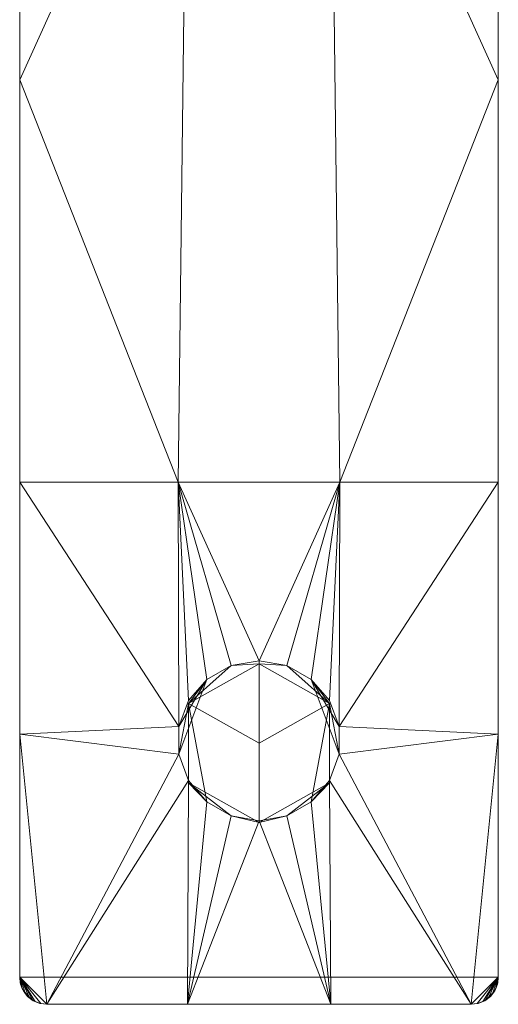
# Model space of a CAD drawing. Header units: millimetres. Extents: x -15489 to 15034, y -13406 to 13375.
# Tile 5 of 10: x -510 to -466, y -2931 to -2841. Entities that reach past the tile are written whole.
import ezdxf

# ---------------------------------------------------------------- set-up
doc = ezdxf.new("R2010")
doc.units = ezdxf.units.MM
doc.layers.add('P-SANR-FIXT', color=6, linetype='Continuous', lineweight=9)

# ---------------------------------------------------------------- blocks, each defined once
blk = doc.blocks.new('FFAS1303-101GL0BT0_REVIT - Acacia E 8 inch basin mixer-363493-_3D_')
at = {"layer": 'P-SANR-FIXT'}
mesh = blk.add_polyface(dxfattribs=at)
corners = [(-22, -138.5, 117), (-21.915, -139.147, 117), (-21.665, -139.75, 117), (-21.268, -140.268, 117), (-20.75, -140.665, 117), (-20.147, -140.915, 117), (-19.5, -141, 117), (19.5, -141, 117), (20.147, -140.915, 117), (20.75, -140.665, 117), (21.268, -140.268, 117), (21.665, -139.75, 117), (21.915, -139.147, 117), (22, -138.5, 117), (22, 19.5, 117), (21.915, 20.147, 117), (21.665, 20.75, 117), (21.268, 21.268, 117), (20.75, 21.665, 117), (20.147, 21.915, 117), (19.5, 22, 117), (-19.5, 22, 117), (-20.147, 21.915, 117), (-20.75, 21.665, 117), (-21.268, 21.268, 117), (-21.665, 20.75, 117), (-21.915, 20.147, 117), (-22, 19.5, 117)]
mesh.append_faces([[corners[k] for k in face] for face in [(4, 2, 3)]], dxfattribs={"vtx0": -1})
mesh.append_faces([[corners[k] for k in face] for face in [(6, 0, 4, 5)]], dxfattribs={"vtx0": -1, "vtx1": -1})
mesh.append_faces([[corners[k] for k in face] for face in [(14, 17, 20, 21)]], dxfattribs={"vtx0": -1, "vtx1": -1, "vtx3": -1})
mesh.append_faces([[corners[k] for k in face] for face in [(14, 27, 0, 13)]], dxfattribs={"vtx0": -1, "vtx2": -1})
mesh.append_faces([[corners[k] for k in face] for face in [(0, 6, 7, 13)]], dxfattribs={"vtx0": -1, "vtx2": -1, "vtx3": -1})
mesh.append_faces([[corners[k] for k in face] for face in [(4, 0, 1, 2)]], dxfattribs={"vtx0": -1, "vtx3": -1})
mesh.append_faces([[corners[k] for k in face] for face in [(10, 11, 9)]], dxfattribs={"vtx1": -1})
mesh.append_faces([[corners[k] for k in face] for face in [(8, 9, 13, 7)]], dxfattribs={"vtx1": -1, "vtx2": -1})
mesh.append_faces([[corners[k] for k in face] for face in [(21, 22, 27, 14)]], dxfattribs={"vtx1": -1, "vtx2": -1, "vtx3": -1})
mesh.append_faces([[corners[k] for k in face] for face in [(18, 19, 20, 17), (15, 16, 17, 14)]], dxfattribs={"vtx2": -1})
mesh.append_faces([[corners[k] for k in face] for face in [(25, 26, 27, 22), (11, 12, 13, 9)]], dxfattribs={"vtx2": -1, "vtx3": -1})
mesh.append_faces([[corners[k] for k in face] for face in [(22, 23, 24, 25)]], dxfattribs={"vtx3": -1})
mesh = blk.add_polyface(dxfattribs=at)
corners = [(-22, -138.5, 109.914), (-22, -138.5, 117), (-22, 19.5, 117), (-22, 19.5), (-22, -19.5), (-22, -19.5, 100.97), (-22, -93, 100.97), (-22, -116.185, 103.227)]
mesh.append_faces([[corners[k] for k in face] for face in [(0, 1, 7)]], dxfattribs={"vtx1": -1})
mesh.append_faces([[corners[k] for k in face] for face in [(5, 6, 2)]], dxfattribs={"vtx1": -1, "vtx2": -1})
mesh.append_faces([[corners[k] for k in face] for face in [(6, 7, 1, 2)]], dxfattribs={"vtx1": -1, "vtx3": -1})
mesh.append_faces([[corners[k] for k in face] for face in [(3, 4, 5, 2)]], dxfattribs={"vtx2": -1})
mesh = blk.add_polyface(dxfattribs=at)
corners = [(22, -138.5, 117), (22, -138.5, 109.914), (22, -116.185, 103.227), (22, -93, 100.97), (22, -19.5, 100.97), (22, -19.5), (22, 19.5), (22, 19.5, 117)]
mesh.append_faces([[corners[k] for k in face] for face in [(7, 0, 3, 4)]], dxfattribs={"vtx1": -1, "vtx3": -1})
mesh.append_faces([[corners[k] for k in face] for face in [(0, 1, 2, 3), (4, 5, 6, 7)]], dxfattribs={"vtx3": -1})
mesh = blk.add_polyface(dxfattribs=at)
corners = [(22, -93, 100.97), (7.446, -93, 97.82), (-7.446, -93, 97.82), (-22, -93, 100.97), (-22, -19.5, 100.97), (-21.934, -20.069, 100.948), (-21.742, -20.605, 100.885), (-21.438, -21.08, 100.786), (-21.038, -21.471, 100.659), (-20.567, -21.761, 100.512), (-20.046, -21.94, 100.355), (-19.5, -22, 100.194), (-6.577, -22, 97.733), (6.577, -22, 97.733), (19.5, -22, 100.194), (20.046, -21.94, 100.355), (20.567, -21.761, 100.512), (21.038, -21.471, 100.659), (21.438, -21.08, 100.786), (21.742, -20.605, 100.885), (21.934, -20.069, 100.948), (22, -19.5, 100.97), (-22, -56.017, 100.97), (22, -56.017, 100.97), (-22, -37.759, 100.97), (22, -37.759, 100.97), (-22, -28.629, 100.97), (22, -28.629, 100.97), (-22, -24.065, 100.97), (22, -24.065, 100.97), (-22, -21.782, 100.97), (22, -21.782, 100.97), (-22, -20.641, 100.97), (22, -20.641, 100.97), (-22, -20.071, 100.97), (22, -20.071, 100.97)]
mesh.append_faces([[corners[k] for k in face] for face in [(29, 18, 31), (12, 24, 11), (18, 29, 17), (30, 7, 28), (9, 28, 8), (6, 32, 5), (15, 27, 14)]], dxfattribs={"vtx0": -1, "vtx1": -1})
mesh.append_faces([[corners[k] for k in face] for face in [(12, 2, 22), (23, 1, 13)]], dxfattribs={"vtx0": -1, "vtx1": -1, "vtx2": -1})
mesh.append_faces([[corners[k] for k in face] for face in [(14, 27, 25), (9, 26, 28), (11, 24, 26), (2, 12, 13, 1), (30, 6, 7), (31, 18, 19), (25, 13, 14)]], dxfattribs={"vtx0": -1, "vtx2": -1})
mesh.append_faces([[corners[k] for k in face] for face in [(35, 33, 20, 21)]], dxfattribs={"vtx1": -1})
mesh.append_faces([[corners[k] for k in face] for face in [(25, 23, 13), (29, 27, 16), (10, 11, 26), (9, 10, 26), (33, 31, 19), (22, 24, 12), (7, 8, 28), (19, 20, 33), (15, 16, 27), (16, 17, 29), (30, 32, 6)]], dxfattribs={"vtx1": -1, "vtx2": -1})
mesh.append_faces([[corners[k] for k in face] for face in [(34, 4, 5, 32), (2, 3, 22), (23, 0, 1)]], dxfattribs={"vtx2": -1})
mesh = blk.add_polyface(dxfattribs=at)
corners = [(-22, -93, 100.97), (-7.446, -93, 97.82), (7.446, -93, 97.82), (22, -93, 100.97), (22, -116.185, 103.227), (22, -138.5, 109.914), (21.942, -139.034, 110.114), (21.765, -139.557, 110.269), (21.47, -140.039, 110.368), (21.069, -140.447, 110.403), (20.585, -140.752, 110.37), (20.051, -140.939, 110.274), (19.5, -141, 110.124), (6.603, -141, 107.45), (-6.584, -141, 107.448), (-19.5, -141, 110.124), (-20.05, -140.939, 110.274), (-20.584, -140.753, 110.37), (-21.068, -140.447, 110.403), (-21.47, -140.04, 110.368), (-21.765, -139.558, 110.269), (-21.942, -139.035, 110.114), (-22, -138.5, 109.914), (-22, -116.185, 103.227), (0, -109.435, 98.519), (-2.559, -109.873, 98.626), (-4.81, -111.139, 98.927), (-6.479, -113.08, 99.367), (-7.367, -115.47, 99.875), (-7.365, -118.019, 100.375), (-6.476, -120.423, 100.808), (-4.806, -122.389, 101.133), (-2.558, -123.675, 101.333), (0, -124.122, 101.4), (2.558, -123.675, 101.333), (4.806, -122.389, 101.133), (6.476, -120.423, 100.808), (7.365, -118.019, 100.375), (7.367, -115.47, 99.875), (6.479, -113.08, 99.367), (4.81, -111.139, 98.927), (2.559, -109.873, 98.626)]
mesh.append_faces([[corners[k] for k in face] for face in [(28, 1, 27), (29, 23, 28), (0, 28, 23), (41, 2, 40), (40, 2, 39), (39, 2, 38), (32, 14, 31), (15, 30, 14), (20, 22, 19), (33, 14, 32), (16, 22, 15)]], dxfattribs={"vtx0": -1, "vtx1": -1})
mesh.append_faces([[corners[k] for k in face] for face in [(23, 29, 15), (37, 4, 12)]], dxfattribs={"vtx0": -1, "vtx1": -1, "vtx2": -1})
mesh.append_faces([[corners[k] for k in face] for face in [(1, 25, 26), (1, 26, 27), (28, 0, 1), (2, 41, 24), (4, 37, 38), (38, 3, 4), (13, 35, 36), (22, 17, 18), (22, 18, 19), (12, 4, 5), (5, 7, 8), (13, 33, 34), (13, 34, 35), (5, 11, 12), (5, 10, 11)]], dxfattribs={"vtx0": -1, "vtx2": -1})
mesh.append_faces([[corners[k] for k in face] for face in [(6, 7, 5)]], dxfattribs={"vtx1": -1})
mesh.append_faces([[corners[k] for k in face] for face in [(24, 25, 1), (29, 30, 15), (30, 31, 14), (2, 3, 38), (1, 2, 24), (36, 37, 12), (22, 23, 15), (16, 17, 22), (8, 9, 5), (9, 10, 5), (12, 13, 36), (13, 14, 33)]], dxfattribs={"vtx1": -1, "vtx2": -1})
mesh.append_faces([[corners[k] for k in face] for face in [(20, 21, 22)]], dxfattribs={"vtx2": -1})
mesh = blk.add_polyface(dxfattribs=at)
corners = [(0, -109.712, 97.317), (-6.477, -113.356, 98.159), (-6.477, -120.644, 99.841), (0, -124.288, 100.683), (0, -124.122, 101.4), (-2.558, -123.675, 101.333), (-4.806, -122.389, 101.133), (-6.476, -120.423, 100.808), (-7.365, -118.019, 100.375), (-7.367, -115.47, 99.875), (-6.479, -113.08, 99.367), (-4.81, -111.139, 98.927), (-2.559, -109.873, 98.626), (0, -109.435, 98.519)]
mesh.append_faces([[corners[k] for k in face] for face in [(5, 3, 4)]], dxfattribs={"vtx0": -1})
mesh.append_faces([[corners[k] for k in face] for face in [(9, 11, 8)]], dxfattribs={"vtx0": -1, "vtx1": -1})
mesh.append_faces([[corners[k] for k in face] for face in [(8, 11, 1)]], dxfattribs={"vtx0": -1, "vtx1": -1, "vtx2": -1})
mesh.append_faces([[corners[k] for k in face] for face in [(12, 0, 1), (5, 2, 3), (1, 7, 8)]], dxfattribs={"vtx0": -1, "vtx2": -1})
mesh.append_faces([[corners[k] for k in face] for face in [(13, 0, 12), (10, 11, 9)]], dxfattribs={"vtx1": -1})
mesh.append_faces([[corners[k] for k in face] for face in [(11, 12, 1), (5, 6, 2), (6, 7, 1), (1, 2, 6)]], dxfattribs={"vtx1": -1, "vtx2": -1})
mesh = blk.add_polyface(dxfattribs=at)
corners = [(0, -124.288, 100.683), (6.477, -120.644, 99.841), (6.477, -113.356, 98.159), (0, -109.712, 97.317), (0, -109.435, 98.519), (2.559, -109.873, 98.626), (4.81, -111.139, 98.927), (6.479, -113.08, 99.367), (7.367, -115.47, 99.875), (7.365, -118.019, 100.375), (6.476, -120.423, 100.808), (4.806, -122.389, 101.133), (2.558, -123.675, 101.333), (0, -124.122, 101.4)]
mesh.append_faces([[corners[k] for k in face] for face in [(10, 2, 9), (2, 11, 1), (6, 2, 5)]], dxfattribs={"vtx0": -1, "vtx1": -1})
mesh.append_faces([[corners[k] for k in face] for face in [(6, 9, 2)]], dxfattribs={"vtx0": -1, "vtx1": -1, "vtx2": -1})
mesh.append_faces([[corners[k] for k in face] for face in [(12, 0, 1), (2, 10, 11), (5, 2, 3)]], dxfattribs={"vtx0": -1, "vtx2": -1})
mesh.append_faces([[corners[k] for k in face] for face in [(7, 8, 6)]], dxfattribs={"vtx1": -1})
mesh.append_faces([[corners[k] for k in face] for face in [(11, 12, 1), (8, 9, 6)]], dxfattribs={"vtx1": -1, "vtx2": -1})
mesh.append_faces([[corners[k] for k in face] for face in [(12, 13, 0), (3, 4, 5)]], dxfattribs={"vtx2": -1})
mesh = blk.add_polyface(dxfattribs=at)
corners = [(0, -124.288, 100.683), (-6.477, -120.644, 99.841), (-6.477, -113.356, 98.159), (0, -109.712, 97.317), (0, -117, 99)]
mesh.append_faces([[corners[k] for k in face] for face in [(2, 3, 4)]], dxfattribs={"vtx2": -1})
mesh.append_faces([[corners[k] for k in face] for face in [(4, 0, 1, 2)]], dxfattribs={"vtx3": -1})
mesh = blk.add_polyface(dxfattribs=at)
corners = [(0, -117, 99), (0, -109.712, 97.317), (6.477, -113.356, 98.159), (6.477, -120.644, 99.841), (0, -124.288, 100.683)]
mesh.append_faces([[corners[k] for k in face] for face in [(1, 2, 0)]], dxfattribs={"vtx1": -1})
mesh.append_faces([[corners[k] for k in face] for face in [(3, 4, 0, 2)]], dxfattribs={"vtx2": -1})
mesh = blk.add_polyface(dxfattribs=at)
corners = [(-19.5, -141, 117), (-20.147, -140.915, 117), (-20.75, -140.665, 117), (-21.268, -140.268, 117), (-21.665, -139.75, 117), (-21.915, -139.147, 117), (-22, -138.5, 117), (-22, -138.5, 109.914), (-21.942, -139.035, 110.114), (-21.765, -139.558, 110.269), (-21.47, -140.04, 110.368), (-21.068, -140.447, 110.403), (-20.584, -140.753, 110.37), (-20.05, -140.939, 110.274), (-19.5, -141, 110.124)]
mesh.append_faces([[corners[k] for k in face] for face in [(6, 8, 5), (4, 10, 3), (10, 4, 9), (3, 11, 2), (11, 3, 10)]], dxfattribs={"vtx0": -1, "vtx1": -1})
mesh.append_faces([[corners[k] for k in face] for face in [(7, 8, 6)]], dxfattribs={"vtx1": -1})
mesh.append_faces([[corners[k] for k in face] for face in [(8, 9, 5), (4, 5, 9), (11, 12, 2), (12, 13, 1), (1, 2, 12), (0, 1, 13)]], dxfattribs={"vtx1": -1, "vtx2": -1})
mesh.append_faces([[corners[k] for k in face] for face in [(13, 14, 0)]], dxfattribs={"vtx2": -1})
mesh = blk.add_polyface(dxfattribs=at)
corners = [(22, -138.5, 117), (21.915, -139.147, 117), (21.665, -139.75, 117), (21.268, -140.268, 117), (20.75, -140.665, 117), (20.147, -140.915, 117), (19.5, -141, 117), (19.5, -141, 110.124), (20.051, -140.939, 110.274), (20.585, -140.752, 110.37), (21.069, -140.447, 110.403), (21.47, -140.039, 110.368), (21.765, -139.557, 110.269), (21.942, -139.034, 110.114), (22, -138.5, 109.914)]
mesh.append_faces([[corners[k] for k in face] for face in [(6, 8, 5), (4, 10, 3), (10, 4, 9), (3, 11, 2), (11, 3, 10)]], dxfattribs={"vtx0": -1, "vtx1": -1})
mesh.append_faces([[corners[k] for k in face] for face in [(7, 8, 6)]], dxfattribs={"vtx1": -1})
mesh.append_faces([[corners[k] for k in face] for face in [(8, 9, 5), (4, 5, 9), (11, 12, 2), (12, 13, 1), (1, 2, 12), (0, 1, 13)]], dxfattribs={"vtx1": -1, "vtx2": -1})
mesh.append_faces([[corners[k] for k in face] for face in [(13, 14, 0)]], dxfattribs={"vtx2": -1})
mesh = blk.add_polyface(dxfattribs=at)
corners = [(19.5, -141, 117), (-19.5, -141, 117), (-19.5, -141, 110.124), (-6.584, -141, 107.448), (6.603, -141, 107.45), (19.5, -141, 110.124)]
mesh.append_faces([[corners[k] for k in face] for face in [(3, 0, 1, 2)]], dxfattribs={"vtx0": -1})
mesh.append_faces([[corners[k] for k in face] for face in [(4, 5, 0, 3)]], dxfattribs={"vtx2": -1})

msp = doc.modelspace()

# ---------------------------------------------------------------- block references
at = {"layer": 'P-SANR-FIXT'}
msp.add_blockref('FFAS1303-101GL0BT0_REVIT - Acacia E 8 inch basin mixer-363493-_3D_', (-487.869, -2790.122), dxfattribs=at)

doc.saveas('drawing.dxf')
